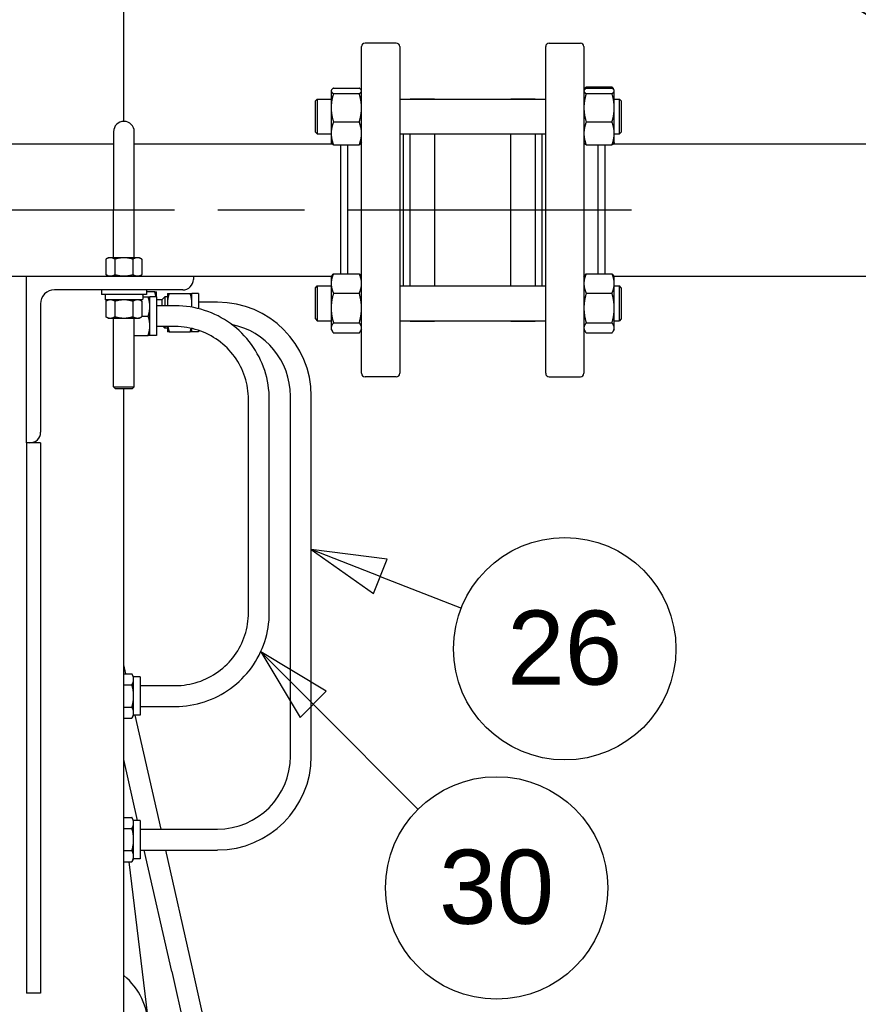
# Paper-space layout 'SHEET_3' of a CAD drawing. Header units: inches. Extents: x 3 to 360, y 8 to 227.
# Tile 93 of 117: x 190 to 205, y 177 to 195. Entities that reach past the tile are written whole.
import ezdxf

# ---------------------------------------------------------------- set-up
doc = ezdxf.new("R2010")
doc.units = ezdxf.units.IN
doc.header["$LTSCALE"] = 10.666667
doc.header["$MEASUREMENT"] = 0
doc.linetypes.add('CHAIN', pattern=[0.7087, 0.4724, -0.0591, 0.1181, -0.0591])
doc.layers.get('0').update_dxf_attribs({"lineweight": 25})
doc.layers.add('CENTER', color=7, linetype='CHAIN', lineweight=25)
doc.layers.add('DIMEN', color=7, linetype='Continuous', lineweight=25)
doc.styles.add('Current-ANSI', font='arial.ttf')

# ---------------------------------------------------------------- blocks, each defined once
blk = doc.blocks.new('Balloon163')
at = {"layer": 'DIMEN', "linetype": 'Continuous', "lineweight": 25}
for p, q in [((19.2199, 18.3299), (18.9543, 18.5955)), ((19.242, 18.3519), (19.1979, 18.3078)), ((19.3083, 18.2415), (19.242, 18.3519)), ((19.2199, 18.3299), (19.3083, 18.2415)), ((19.1979, 18.3078), (19.3083, 18.2415))]:
    blk.add_line(p, q, dxfattribs=at)
at = {"layer": 'DIMEN', "linetype": 'Continuous', "lineweight": 25, "flags": 128}
blk.add_lwpolyline([(19.1979, 18.3078), (19.3083, 18.2415), (19.242, 18.3519), (19.1979, 18.3078)], dxfattribs=at)
at = {"layer": 'DIMEN'}
blk.add_circle((18.8222, 18.7276), 0.1875, dxfattribs=at)
blk.add_solid([(19.1979, 18.3078), (19.3083, 18.2415), (19.242, 18.3519), (19.1979, 18.3078)], dxfattribs=at)
at = {"layer": 'DIMEN', "insert": (18.8222, 18.7287), "char_height": 0.125, "attachment_point": 5, "style": 'Current-ANSI'}
blk.add_mtext('38', dxfattribs=at)
blk = doc.blocks.new('Balloon164')
at = {"layer": 'DIMEN', "linetype": 'Continuous', "lineweight": 25}
for p, q in [((18.4453, 17.3194), (18.3289, 17.365)), ((18.4567, 17.3485), (18.3289, 17.365)), ((18.3289, 17.365), (18.4339, 17.2903)), ((18.4339, 17.2903), (18.4567, 17.3485)), ((18.4453, 17.3194), (18.5822, 17.2657))]:
    blk.add_line(p, q, dxfattribs=at)
at = {"layer": 'DIMEN', "linetype": 'Continuous', "lineweight": 25, "flags": 128}
blk.add_lwpolyline([(18.4567, 17.3485), (18.3289, 17.365), (18.4339, 17.2903), (18.4567, 17.3485)], dxfattribs=at)
at = {"layer": 'DIMEN'}
blk.add_circle((18.7564, 17.1974), 0.1875, dxfattribs=at)
blk.add_solid([(18.4567, 17.3485), (18.3289, 17.365), (18.4339, 17.2903), (18.4567, 17.3485)], dxfattribs=at)
at = {"layer": 'DIMEN', "insert": (18.7564, 17.1985), "char_height": 0.125, "attachment_point": 5, "style": 'Current-ANSI'}
blk.add_mtext('26', dxfattribs=at)
blk = doc.blocks.new('Balloon165')
at = {"layer": 'DIMEN', "linetype": 'Continuous', "lineweight": 25}
for p, q in [((18.332, 17.1038), (18.2436, 17.1922)), ((18.354, 17.1259), (18.2436, 17.1922)), ((18.2436, 17.1922), (18.3099, 17.0817)), ((18.3099, 17.0817), (18.354, 17.1259)), ((18.332, 17.1038), (18.5094, 16.9263))]:
    blk.add_line(p, q, dxfattribs=at)
at = {"layer": 'DIMEN', "linetype": 'Continuous', "lineweight": 25, "flags": 128}
blk.add_lwpolyline([(18.354, 17.1259), (18.2436, 17.1922), (18.3099, 17.0817), (18.354, 17.1259)], dxfattribs=at)
at = {"layer": 'DIMEN'}
blk.add_circle((18.6415, 16.7942), 0.1875, dxfattribs=at)
blk.add_solid([(18.354, 17.1259), (18.2436, 17.1922), (18.3099, 17.0817), (18.354, 17.1259)], dxfattribs=at)
at = {"layer": 'DIMEN', "insert": (18.6415, 16.7953), "char_height": 0.125, "attachment_point": 5, "style": 'Current-ANSI'}
blk.add_mtext('30', dxfattribs=at)

psp = doc.layouts.new('SHEET_3')

# ---------------------------------------------------------------- linework, layer by layer
for p, q in [((192.138, 192.923), (192.138, 196.14)), ((196.413, 188.392), (196.413, 194.267)), ((197.038, 194.33), (196.475, 194.33)), ((197.1, 194.267), (197.1, 188.392)), ((199.725, 188.392), (199.725, 194.267)), ((199.788, 194.33), (200.35, 194.33)), ((200.413, 194.267), (200.413, 188.392)), ((200.454, 193.541), (200.918, 193.541)), ((195.866, 193.478), (195.87, 193.486)), ((195.866, 193.478), (195.866, 193.47)), ((195.866, 193.47), (195.866, 193.167)), ((195.908, 193.519), (196.371, 193.519)), ((195.908, 193.421), (196.371, 193.421)), ((196.413, 193.478), (196.408, 193.486)), ((200.413, 193.478), (200.417, 193.486)), ((200.417, 193.486), (200.429, 193.507)), ((200.454, 193.519), (200.918, 193.519)), ((200.454, 193.421), (200.918, 193.421)), ((200.955, 193.486), (200.943, 193.507)), ((200.959, 193.478), (200.955, 193.486)), ((200.959, 193.47), (200.959, 193.478)), ((200.959, 193.167), (200.959, 193.47)), ((195.584, 193.29), (195.616, 193.322)), ((195.584, 192.728), (195.584, 193.29)), ((195.616, 193.322), (195.616, 192.697)), ((195.616, 193.322), (195.866, 193.322)), ((197.1, 193.322), (199.725, 193.322)), ((197.288, 193.322), (197.288, 193.33)), ((197.288, 193.33), (197.725, 193.33)), ((197.725, 193.33), (197.725, 193.322)), ((199.1, 193.322), (199.1, 193.33)), ((199.1, 193.33), (199.538, 193.33)), ((199.538, 193.33), (199.538, 193.322)), ((200.959, 193.322), (201.053, 193.322)), ((201.053, 192.697), (201.053, 193.322)), ((201.084, 193.29), (201.053, 193.322)), ((201.084, 193.29), (201.084, 192.728)), ((195.866, 193.167), (195.866, 192.705)), ((200.959, 192.705), (200.959, 193.167)), ((195.908, 192.912), (196.371, 192.912)), ((200.454, 192.912), (200.918, 192.912)), ((191.95, 192.736), (191.95, 191.33)), ((192.325, 191.33), (192.325, 192.736)), ((195.584, 192.728), (195.616, 192.697)), ((195.616, 192.697), (195.866, 192.697)), ((195.866, 192.705), (195.866, 192.54)), ((197.1, 192.697), (199.725, 192.697)), ((197.163, 192.697), (197.163, 189.963)), ((197.288, 189.963), (197.288, 192.697)), ((197.725, 192.697), (197.725, 189.963)), ((199.1, 189.963), (199.1, 192.697)), ((199.538, 192.697), (199.538, 189.963)), ((199.663, 189.963), (199.663, 192.697)), ((200.959, 192.54), (200.959, 192.705)), ((200.959, 192.697), (201.053, 192.697)), ((201.084, 192.728), (201.053, 192.697)), ((189.163, 192.517), (191.95, 192.517)), ((192.325, 192.517), (195.883, 192.517)), ((195.866, 192.54), (195.87, 192.532)), ((195.908, 192.499), (196.371, 192.499)), ((196.038, 191.33), (196.038, 192.499)), ((196.163, 190.183), (196.163, 192.499)), ((196.413, 192.54), (196.408, 192.532)), ((200.413, 192.54), (200.417, 192.532)), ((200.454, 192.499), (200.918, 192.499)), ((200.663, 192.499), (200.663, 190.183)), ((200.788, 192.499), (200.788, 191.33)), ((200.942, 192.517), (205.519, 192.517)), ((200.955, 192.532), (200.946, 192.517)), ((200.959, 192.54), (200.955, 192.532)), ((191.95, 190.47), (191.95, 191.33)), ((192.325, 190.47), (192.325, 191.33)), ((196.038, 190.183), (196.038, 191.33)), ((200.788, 191.33), (200.788, 190.183)), ((191.856, 190.47), (191.813, 190.445)), ((191.813, 190.445), (191.813, 190.167)), ((191.894, 190.47), (191.856, 190.47)), ((192.138, 190.47), (191.894, 190.47)), ((191.975, 190.445), (191.975, 190.167)), ((192.381, 190.47), (192.138, 190.47)), ((192.3, 190.445), (192.3, 190.167)), ((192.419, 190.47), (192.381, 190.47)), ((192.419, 190.47), (192.462, 190.445)), ((192.462, 190.445), (192.462, 190.167)), ((191.856, 190.142), (191.813, 190.167)), ((192.419, 190.142), (192.462, 190.167)), ((195.908, 190.183), (196.371, 190.183)), ((200.454, 190.183), (200.918, 190.183)), ((189.163, 190.142), (190.388, 190.142)), ((190.388, 187.142), (190.388, 190.142)), ((190.388, 190.142), (193.388, 190.142)), ((193.388, 190.142), (195.879, 190.142)), ((193.388, 190.142), (193.388, 190.082)), ((195.866, 190.119), (195.882, 190.148)), ((195.866, 190.119), (195.866, 190.007)), ((195.866, 190.007), (195.866, 189.566)), ((196.413, 190.119), (196.396, 190.148)), ((200.413, 190.119), (200.429, 190.148)), ((200.959, 190.119), (200.943, 190.148)), ((200.946, 190.142), (217.379, 190.142)), ((200.959, 190.007), (200.959, 190.119)), ((200.959, 189.566), (200.959, 190.007)), ((193.198, 189.892), (190.888, 189.892)), ((191.732, 189.892), (191.732, 189.807)), ((192.544, 189.807), (191.732, 189.807)), ((192.544, 189.892), (192.544, 189.807)), ((192.694, 189.858), (192.544, 189.858)), ((192.721, 189.765), (192.721, 189.858)), ((192.921, 189.828), (192.921, 189.656)), ((192.952, 189.828), (193.33, 189.828)), ((193.361, 189.656), (193.361, 189.828)), ((193.481, 189.828), (193.361, 189.828)), ((193.481, 189.828), (193.481, 189.555)), ((195.584, 189.932), (195.616, 189.963)), ((195.584, 189.369), (195.584, 189.932)), ((195.616, 189.963), (195.616, 189.338)), ((195.616, 189.963), (195.866, 189.963)), ((195.908, 189.832), (196.371, 189.832)), ((197.1, 189.963), (199.725, 189.963)), ((200.454, 189.832), (200.918, 189.832)), ((200.959, 189.963), (201.053, 189.963)), ((201.053, 189.338), (201.053, 189.963)), ((201.084, 189.932), (201.053, 189.963)), ((201.084, 189.932), (201.084, 189.369)), ((190.638, 189.642), (190.638, 187.332)), ((191.799, 189.795), (191.799, 189.725)), ((192.466, 189.713), (191.811, 189.713)), ((191.856, 189.713), (191.813, 189.688)), ((191.813, 189.688), (191.813, 189.41)), ((191.975, 189.688), (191.975, 189.41)), ((192.3, 189.688), (192.3, 189.41)), ((192.419, 189.713), (192.462, 189.688)), ((192.462, 189.688), (192.462, 189.41)), ((192.478, 189.795), (192.478, 189.725)), ((192.478, 189.765), (192.574, 189.765)), ((192.605, 189.592), (192.605, 189.765)), ((192.725, 189.765), (192.605, 189.765)), ((192.725, 189.765), (192.725, 189.075)), ((192.821, 189.715), (192.725, 189.715)), ((192.821, 189.715), (192.871, 189.765)), ((192.821, 189.715), (192.821, 189.607)), ((192.871, 189.765), (192.871, 189.607)), ((192.921, 189.765), (192.871, 189.765)), ((192.921, 189.656), (192.921, 189.607)), ((193.361, 189.581), (193.361, 189.656)), ((193.821, 189.671), (193.481, 189.671)), ((192.605, 189.247), (192.605, 189.592)), ((193.065, 189.607), (192.725, 189.607)), ((195.866, 189.566), (195.866, 189.209)), ((200.959, 189.209), (200.959, 189.566)), ((191.856, 189.385), (191.813, 189.41)), ((191.856, 189.385), (191.894, 189.385)), ((191.894, 189.385), (192.138, 189.385)), ((191.95, 188.148), (191.95, 189.385)), ((192.138, 189.385), (192.381, 189.385)), ((192.325, 188.148), (192.325, 189.385)), ((192.381, 189.385), (192.419, 189.385)), ((192.419, 189.385), (192.462, 189.41)), ((192.462, 189.42), (192.574, 189.42)), ((195.584, 189.369), (195.616, 189.338)), ((195.616, 189.338), (195.866, 189.338)), ((195.908, 189.3), (196.371, 189.3)), ((197.1, 189.338), (199.725, 189.338)), ((197.288, 189.33), (197.288, 189.338)), ((197.288, 189.33), (197.725, 189.33)), ((197.725, 189.338), (197.725, 189.33)), ((199.1, 189.33), (199.1, 189.338)), ((199.1, 189.33), (199.538, 189.33)), ((199.538, 189.338), (199.538, 189.33)), ((200.454, 189.3), (200.918, 189.3)), ((200.959, 189.338), (201.053, 189.338)), ((201.084, 189.369), (201.053, 189.338)), ((192.605, 189.075), (192.605, 189.247)), ((193.065, 189.232), (192.725, 189.232)), ((192.841, 189.232), (192.871, 189.202)), ((192.871, 189.232), (192.871, 189.202)), ((192.921, 189.202), (192.871, 189.202)), ((192.921, 189.232), (192.921, 189.138)), ((192.952, 189.138), (193.33, 189.138)), ((193.361, 189.138), (193.361, 189.198)), ((193.481, 189.138), (193.361, 189.138)), ((193.481, 189.164), (193.481, 189.138)), ((195.866, 189.209), (195.866, 189.182)), ((195.866, 189.182), (195.882, 189.153)), ((195.908, 189.118), (196.371, 189.118)), ((196.413, 189.182), (196.396, 189.153)), ((200.413, 189.182), (200.429, 189.153)), ((200.454, 189.118), (200.918, 189.118)), ((200.959, 189.182), (200.943, 189.153)), ((200.959, 189.182), (200.959, 189.209)), ((192.325, 189.075), (192.574, 189.075)), ((192.725, 189.075), (192.605, 189.075)), ((197.038, 188.33), (196.475, 188.33)), ((199.788, 188.33), (200.35, 188.33)), ((191.95, 188.148), (192.325, 188.148)), ((191.988, 188.111), (191.95, 188.148)), ((192.288, 188.111), (191.988, 188.111)), ((192.138, 171.835), (192.138, 188.111)), ((192.288, 188.111), (192.325, 188.148)), ((194.378, 184.088), (194.378, 187.922)), ((194.753, 184.088), (194.753, 187.922)), ((195.134, 181.508), (195.134, 187.983)), ((195.509, 181.508), (195.509, 187.983)), ((190.448, 187.142), (190.388, 187.142)), ((190.388, 187.142), (190.388, 177.243)), ((190.638, 187.142), (190.448, 187.142)), ((190.638, 187.142), (190.638, 177.243)), ((192.174, 182.988), (192.138, 183.147)), ((192.138, 182.988), (192.282, 182.988)), ((192.313, 182.935), (192.282, 182.988)), ((192.313, 182.888), (192.313, 182.935)), ((192.433, 182.935), (192.313, 182.935)), ((192.433, 182.935), (192.433, 182.245)), ((192.138, 182.789), (192.282, 182.789)), ((192.313, 182.59), (192.313, 182.888)), ((192.433, 182.777), (193.065, 182.777)), ((192.313, 182.291), (192.313, 182.59)), ((192.138, 182.39), (192.282, 182.39)), ((192.433, 182.402), (193.065, 182.402)), ((192.313, 182.245), (192.282, 182.191)), ((192.313, 182.245), (192.313, 182.291)), ((192.433, 182.245), (192.313, 182.245)), ((192.805, 180.195), (192.342, 182.245)), ((192.138, 182.191), (192.282, 182.191)), ((192.385, 180.353), (192.138, 181.447)), ((192.138, 180.406), (192.282, 180.406)), ((192.313, 180.353), (192.282, 180.406)), ((192.313, 180.306), (192.313, 180.353)), ((192.433, 180.353), (192.313, 180.353)), ((192.313, 180.008), (192.313, 180.306)), ((192.433, 180.353), (192.433, 179.663)), ((192.138, 180.207), (192.282, 180.207)), ((192.433, 180.195), (193.821, 180.195)), ((192.313, 179.709), (192.313, 180.008)), ((192.138, 179.809), (192.282, 179.809)), ((192.433, 179.82), (193.821, 179.82)), ((192.999, 177.638), (192.505, 179.82)), ((193.365, 177.72), (192.89, 179.82)), ((192.138, 179.609), (192.282, 179.609)), ((192.229, 179.609), (192.75, 175.308)), ((192.313, 179.663), (192.282, 179.609)), ((192.313, 179.663), (192.313, 179.709)), ((192.433, 179.663), (192.313, 179.663)), ((192.999, 177.638), (193.325, 176.195)), ((193.695, 176.257), (193.365, 177.72)), ((190.638, 177.243), (190.388, 177.243))]:
    psp.add_line(p, q)
for centre, radius, start, end in [((196.475, 194.267), 0.0625, 90, 180), ((197.038, 194.267), 0.0625, 0, 90), ((199.788, 194.267), 0.0625, 90, 180), ((200.35, 194.267), 0.0625, 0, 90), ((192.138, 192.736), 0.187, 0, 180), ((193.198, 190.082), 0.19, 270, 0), ((190.888, 189.642), 0.25, 90, 180), ((192.466, 189.795), 0.0118, 0, 90), ((192.466, 189.725), 0.0118, 270, 0), ((193.821, 187.983), 1.688, 0, 90), ((193.821, 187.983), 1.312, 0, 78.7906), ((196.475, 188.392), 0.0625, 180, 270), ((197.038, 188.392), 0.0625, 270, 0), ((199.788, 188.392), 0.0625, 180, 270), ((200.35, 188.392), 0.0625, 270, 0), ((190.448, 187.332), 0.19, 270, 0), ((193.821, 181.508), 1.687, 270, 0), ((193.821, 181.508), 1.312, 270, 0), ((191.388, 176.64), 1.187, 0, 50.8333)]:
    psp.add_arc(centre, radius, start, end)
for points, weights in [([(200.429, 193.507), (200.439, 193.523), (200.454, 193.541)], [1.08626917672, 1.10308007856, 1.10906450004]), ([(200.454, 193.541), (200.447, 193.525), (200.441, 193.51)], [1.10906450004, 1.10630752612, 1.10125277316]), ([(200.918, 193.541), (200.933, 193.523), (200.943, 193.507)], [1.10906450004, 1.10308007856, 1.08626917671]), ([(200.931, 193.51), (200.925, 193.525), (200.918, 193.541)], [1.10125277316, 1.10630752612, 1.10906450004]), ([(195.908, 193.519), (195.866, 193.493), (195.866, 193.47)], [1.10906450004, 1.0930923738, 1]), ([(195.866, 193.47), (195.866, 193.448), (195.908, 193.421)], [1, 1.0930923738, 1.10906450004]), ([(195.908, 193.421), (195.866, 193.285), (195.866, 193.167)], [1.10906450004, 1.0930923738, 1]), ([(196.413, 193.47), (196.413, 193.493), (196.371, 193.519)], [1, 1.0930923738, 1.10906450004]), ([(196.371, 193.421), (196.413, 193.448), (196.413, 193.47)], [1.10906450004, 1.0930923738, 1]), ([(196.413, 193.167), (196.413, 193.285), (196.371, 193.421)], [1, 1.0930923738, 1.10906450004]), ([(200.454, 193.519), (200.413, 193.493), (200.413, 193.47)], [1.10906450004, 1.0930923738, 1]), ([(200.413, 193.47), (200.413, 193.448), (200.454, 193.421)], [1, 1.0930923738, 1.10906450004]), ([(200.454, 193.421), (200.413, 193.285), (200.413, 193.167)], [1.10906450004, 1.0930923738, 1]), ([(200.959, 193.47), (200.959, 193.493), (200.918, 193.519)], [1, 1.0930923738, 1.10906450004]), ([(200.918, 193.421), (200.959, 193.448), (200.959, 193.47)], [1.10906450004, 1.0930923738, 1]), ([(200.959, 193.167), (200.959, 193.285), (200.918, 193.421)], [1, 1.0930923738, 1.10906450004]), ([(195.866, 193.167), (195.866, 193.048), (195.908, 192.912)], [1, 1.0930923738, 1.10906450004]), ([(196.371, 192.912), (196.413, 193.048), (196.413, 193.167)], [1.10906450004, 1.0930923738, 1]), ([(200.413, 193.167), (200.413, 193.048), (200.454, 192.912)], [1, 1.0930923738, 1.10906450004]), ([(200.918, 192.912), (200.959, 193.048), (200.959, 193.167)], [1.10906450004, 1.0930923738, 1]), ([(195.908, 192.912), (195.866, 192.801), (195.866, 192.705)], [1.10906450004, 1.0930923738, 1]), ([(196.413, 192.705), (196.413, 192.801), (196.371, 192.912)], [1, 1.0930923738, 1.10906450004]), ([(200.454, 192.912), (200.413, 192.801), (200.413, 192.705)], [1.10906450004, 1.0930923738, 1]), ([(200.959, 192.705), (200.959, 192.801), (200.918, 192.912)], [1, 1.0930923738, 1.10906450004]), ([(195.866, 192.705), (195.866, 192.61), (195.908, 192.499)], [1, 1.0930923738, 1.10906450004]), ([(196.371, 192.499), (196.413, 192.61), (196.413, 192.705)], [1.10906450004, 1.0930923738, 1]), ([(200.413, 192.705), (200.413, 192.61), (200.454, 192.499)], [1, 1.0930923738, 1.10906450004]), ([(200.918, 192.499), (200.959, 192.61), (200.959, 192.705)], [1.10906450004, 1.0930923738, 1]), ([(195.908, 192.499), (195.879, 192.517), (195.87, 192.532)], [1.10906450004, 1.09818338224, 1.05150993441]), ([(196.408, 192.532), (196.399, 192.517), (196.371, 192.499)], [1.05150993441, 1.09818338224, 1.10906450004]), ([(200.454, 192.499), (200.426, 192.517), (200.417, 192.532)], [1.10906450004, 1.09818338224, 1.05150993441]), ([(200.955, 192.532), (200.946, 192.517), (200.918, 192.499)], [1.05150993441, 1.09818338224, 1.10906450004]), ([(200.946, 192.517), (200.948, 192.521), (200.95, 192.525)], [1.08013727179, 1.07557666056, 1.07037081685]), ([(191.894, 190.47), (191.856, 190.47), (191.813, 190.445)], [1, 1.0930923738, 1.10906450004]), ([(191.975, 190.445), (191.932, 190.47), (191.894, 190.47)], [1.10906450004, 1.0930923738, 1]), ([(192.138, 190.47), (192.062, 190.47), (191.975, 190.445)], [1, 1.0930923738, 1.10906450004]), ([(192.3, 190.445), (192.213, 190.47), (192.138, 190.47)], [1.10906450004, 1.0930923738, 1]), ([(192.381, 190.47), (192.343, 190.47), (192.3, 190.445)], [1, 1.0930923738, 1.10906450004]), ([(192.462, 190.445), (192.419, 190.47), (192.381, 190.47)], [1.10906450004, 1.0930923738, 1]), ([(191.813, 190.167), (191.856, 190.142), (191.894, 190.142)], [1.10906450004, 1.0930923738, 1]), ([(191.894, 190.142), (191.932, 190.142), (191.975, 190.167)], [1, 1.0930923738, 1.10906450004]), ([(191.975, 190.167), (192.062, 190.142), (192.138, 190.142)], [1.10906450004, 1.0930923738, 1]), ([(192.138, 190.142), (192.213, 190.142), (192.3, 190.167)], [1, 1.0930923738, 1.10906450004]), ([(192.3, 190.167), (192.343, 190.142), (192.381, 190.142)], [1.10906450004, 1.0930923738, 1]), ([(192.381, 190.142), (192.419, 190.142), (192.462, 190.167)], [1, 1.0930923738, 1.10906450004]), ([(195.908, 190.183), (195.866, 190.089), (195.866, 190.007)], [1.10906450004, 1.0930923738, 1]), ([(195.882, 190.148), (195.892, 190.165), (195.908, 190.183)], [1.08626917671, 1.10308007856, 1.10906450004]), ([(196.371, 190.183), (196.386, 190.165), (196.396, 190.148)], [1.10906450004, 1.10308007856, 1.08626917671]), ([(196.413, 190.007), (196.413, 190.089), (196.371, 190.183)], [1, 1.0930923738, 1.10906450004]), ([(200.454, 190.183), (200.413, 190.089), (200.413, 190.007)], [1.10906450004, 1.0930923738, 1]), ([(200.429, 190.148), (200.439, 190.165), (200.454, 190.183)], [1.08626917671, 1.10308007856, 1.10906450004]), ([(200.918, 190.183), (200.933, 190.165), (200.943, 190.148)], [1.10906450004, 1.10308007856, 1.08626917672]), ([(200.959, 190.007), (200.959, 190.089), (200.918, 190.183)], [1, 1.0930923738, 1.10906450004]), ([(195.866, 190.007), (195.866, 189.926), (195.908, 189.832)], [1, 1.0930923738, 1.10906450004]), ([(196.371, 189.832), (196.413, 189.926), (196.413, 190.007)], [1.10906450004, 1.0930923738, 1]), ([(200.413, 190.007), (200.413, 189.926), (200.454, 189.832)], [1, 1.0930923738, 1.10906450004]), ([(200.918, 189.832), (200.959, 189.926), (200.959, 190.007)], [1.10906450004, 1.0930923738, 1]), ([(192.714, 189.765), (192.708, 189.809), (192.694, 189.858)], [1.01895114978, 1.0182712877, 1]), ([(192.694, 189.858), (192.721, 189.858), (192.721, 189.858)], [1, 1.0379548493, 1]), ([(192.952, 189.828), (192.921, 189.736), (192.921, 189.656)], [1, 1.0379548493, 1]), ([(192.921, 189.828), (192.921, 189.828), (192.952, 189.828)], [1, 1.0379548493, 1]), ([(193.361, 189.656), (193.361, 189.736), (193.33, 189.828)], [1, 1.0379548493, 1]), ([(193.33, 189.828), (193.361, 189.828), (193.361, 189.828)], [1, 1.0379548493, 1]), ([(195.908, 189.832), (195.866, 189.689), (195.866, 189.566)], [1.10906450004, 1.0930923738, 1]), ([(196.413, 189.566), (196.413, 189.689), (196.371, 189.832)], [1, 1.0930923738, 1.10906450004]), ([(200.454, 189.832), (200.413, 189.689), (200.413, 189.566)], [1.10906450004, 1.0930923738, 1]), ([(200.959, 189.566), (200.959, 189.689), (200.918, 189.832)], [1, 1.0930923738, 1.10906450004]), ([(191.894, 189.713), (191.856, 189.713), (191.813, 189.688)], [1, 1.0930923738, 1.10906450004]), ([(191.975, 189.688), (191.932, 189.713), (191.894, 189.713)], [1.10906450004, 1.0930923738, 1]), ([(192.138, 189.713), (192.062, 189.713), (191.975, 189.688)], [1, 1.0930923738, 1.10906450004]), ([(192.3, 189.688), (192.213, 189.713), (192.138, 189.713)], [1.10906450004, 1.0930923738, 1]), ([(192.381, 189.713), (192.343, 189.713), (192.3, 189.688)], [1, 1.0930923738, 1.10906450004]), ([(192.462, 189.688), (192.419, 189.713), (192.381, 189.713)], [1.10906450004, 1.0930923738, 1]), ([(192.574, 189.765), (192.605, 189.765), (192.605, 189.765)], [1, 1.0379548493, 1]), ([(192.605, 189.592), (192.605, 189.672), (192.574, 189.765)], [1, 1.0379548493, 1]), ([(192.921, 189.656), (192.921, 189.632), (192.924, 189.607)], [1, 1.01118405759, 1.01577696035]), ([(193.355, 189.582), (193.361, 189.619), (193.361, 189.656)], [1.01875024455, 1.01690105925, 1]), ([(192.574, 189.42), (192.605, 189.512), (192.605, 189.592)], [1, 1.0379548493, 1]), ([(195.866, 189.566), (195.866, 189.442), (195.908, 189.3)], [1, 1.0930923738, 1.10906450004]), ([(196.371, 189.3), (196.413, 189.442), (196.413, 189.566)], [1.10906450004, 1.0930923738, 1]), ([(200.413, 189.566), (200.413, 189.442), (200.454, 189.3)], [1, 1.0930923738, 1.10906450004]), ([(200.918, 189.3), (200.959, 189.442), (200.959, 189.566)], [1.10906450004, 1.0930923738, 1]), ([(191.813, 189.41), (191.856, 189.385), (191.894, 189.385)], [1.10906450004, 1.0930923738, 1]), ([(191.894, 189.385), (191.932, 189.385), (191.975, 189.41)], [1, 1.0930923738, 1.10906450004]), ([(191.975, 189.41), (192.062, 189.385), (192.138, 189.385)], [1.10906450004, 1.0930923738, 1]), ([(192.138, 189.385), (192.213, 189.385), (192.3, 189.41)], [1, 1.0930923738, 1.10906450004]), ([(192.3, 189.41), (192.343, 189.385), (192.381, 189.385)], [1.10906450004, 1.0930923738, 1]), ([(192.381, 189.385), (192.419, 189.385), (192.462, 189.41)], [1, 1.0930923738, 1.10906450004]), ([(192.605, 189.247), (192.605, 189.327), (192.574, 189.42)], [1, 1.0379548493, 1]), ([(195.908, 189.3), (195.866, 189.251), (195.866, 189.209)], [1.10906450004, 1.0930923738, 1]), ([(196.413, 189.209), (196.413, 189.251), (196.371, 189.3)], [1, 1.0930923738, 1.10906450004]), ([(200.454, 189.3), (200.413, 189.251), (200.413, 189.209)], [1.10906450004, 1.0930923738, 1]), ([(200.959, 189.209), (200.959, 189.251), (200.918, 189.3)], [1, 1.0930923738, 1.10906450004]), ([(192.574, 189.075), (192.605, 189.167), (192.605, 189.247)], [1, 1.0379548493, 1]), ([(192.952, 189.138), (192.921, 189.138), (192.921, 189.138)], [1, 1.0379548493, 1]), ([(192.928, 189.232), (192.936, 189.188), (192.952, 189.138)], [1.01892720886, 1.01995362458, 1]), ([(193.33, 189.138), (193.341, 189.171), (193.348, 189.201)], [1, 1.0131043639, 1.01715985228]), ([(193.361, 189.138), (193.361, 189.138), (193.33, 189.138)], [1, 1.0379548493, 1]), ([(195.866, 189.209), (195.866, 189.167), (195.908, 189.118)], [1, 1.0930923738, 1.10906450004]), ([(196.371, 189.118), (196.413, 189.167), (196.413, 189.209)], [1.10906450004, 1.0930923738, 1]), ([(200.413, 189.209), (200.413, 189.167), (200.454, 189.118)], [1, 1.0930923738, 1.10906450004]), ([(200.918, 189.118), (200.959, 189.167), (200.959, 189.209)], [1.10906450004, 1.0930923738, 1]), ([(192.605, 189.075), (192.605, 189.075), (192.574, 189.075)], [1, 1.0379548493, 1]), ([(192.313, 182.888), (192.313, 182.935), (192.282, 182.988)], [1, 1.0379548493, 1]), ([(192.282, 182.789), (192.313, 182.842), (192.313, 182.888)], [1, 1.0379548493, 1]), ([(192.313, 182.59), (192.313, 182.682), (192.282, 182.789)], [1, 1.0379548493, 1]), ([(192.282, 182.39), (192.313, 182.497), (192.313, 182.59)], [1, 1.0379548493, 1]), ([(192.313, 182.291), (192.313, 182.337), (192.282, 182.39)], [1, 1.0379548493, 1]), ([(192.282, 182.191), (192.313, 182.245), (192.313, 182.291)], [1, 1.0379548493, 1]), ([(192.313, 180.306), (192.313, 180.353), (192.282, 180.406)], [1, 1.0379548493, 1]), ([(192.282, 180.207), (192.313, 180.26), (192.313, 180.306)], [1, 1.0379548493, 1]), ([(192.313, 180.008), (192.313, 180.1), (192.282, 180.207)], [1, 1.0379548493, 1]), ([(192.282, 179.809), (192.313, 179.915), (192.313, 180.008)], [1, 1.0379548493, 1]), ([(192.313, 179.709), (192.313, 179.755), (192.282, 179.809)], [1, 1.0379548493, 1]), ([(192.282, 179.609), (192.313, 179.663), (192.313, 179.709)], [1, 1.0379548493, 1])]:
    psp.add_rational_spline(points, weights, degree=2)
for points, knots in [([(191.811, 189.807), (191.81, 189.807), (191.808, 189.807), (191.805, 189.806), (191.804, 189.805), (191.802, 189.803), (191.801, 189.801), (191.8, 189.799), (191.799, 189.797), (191.799, 189.795)], [0.13298822, 0.13298822, 0.13298822, 0.13298822, 0.14412181, 0.14412181, 0.15522112, 0.15522112, 0.166282, 0.166282, 0.17731235, 0.17731235, 0.17731235, 0.17731235]), ([(191.799, 189.725), (191.799, 189.723), (191.8, 189.722), (191.801, 189.719), (191.802, 189.718), (191.804, 189.716), (191.805, 189.715), (191.808, 189.713), (191.81, 189.713), (191.811, 189.713)], [0.17731235, 0.17731235, 0.17731235, 0.17731235, 0.1883427, 0.1883427, 0.19940358, 0.19940358, 0.21050289, 0.21050289, 0.22163648, 0.22163648, 0.22163648, 0.22163648]), ([(194.753, 187.922), (194.753, 188.098), (194.725, 188.275), (194.615, 188.61), (194.534, 188.77), (194.326, 189.055), (194.2, 189.182), (193.914, 189.389), (193.754, 189.47), (193.418, 189.579), (193.242, 189.607), (193.065, 189.607)], [3.141593, 3.141593, 3.141593, 3.141593, 3.455752, 3.455752, 3.769911, 3.769911, 4.08407, 4.08407, 4.39823, 4.39823, 4.712389, 4.712389, 4.712389, 4.712389]), ([(194.378, 187.922), (194.378, 188.059), (194.356, 188.196), (194.271, 188.457), (194.208, 188.581), (194.046, 188.803), (193.948, 188.901), (193.725, 189.062), (193.601, 189.126), (193.34, 189.21), (193.202, 189.232), (193.065, 189.232)], [3.141593, 3.141593, 3.141593, 3.141593, 3.455752, 3.455752, 3.769911, 3.769911, 4.08407, 4.08407, 4.39823, 4.39823, 4.712389, 4.712389, 4.712389, 4.712389]), ([(193.065, 182.402), (193.242, 182.402), (193.418, 182.43), (193.754, 182.539), (193.914, 182.62), (194.2, 182.828), (194.326, 182.954), (194.534, 183.24), (194.615, 183.399), (194.725, 183.735), (194.753, 183.911), (194.753, 184.088)], [1.570796, 1.570796, 1.570796, 1.570796, 1.884956, 1.884956, 2.199115, 2.199115, 2.513274, 2.513274, 2.827433, 2.827433, 3.141593, 3.141593, 3.141593, 3.141593]), ([(193.065, 182.777), (193.202, 182.777), (193.34, 182.799), (193.601, 182.884), (193.725, 182.947), (193.948, 183.108), (194.046, 183.206), (194.208, 183.428), (194.271, 183.552), (194.356, 183.813), (194.378, 183.95), (194.378, 184.088)], [1.570796, 1.570796, 1.570796, 1.570796, 1.884956, 1.884956, 2.199115, 2.199115, 2.513274, 2.513274, 2.827433, 2.827433, 3.141593, 3.141593, 3.141593, 3.141593])]:
    psp.add_open_spline(points, degree=3, knots=knots)
at = {"layer": 'CENTER', "linetype": 'CHAIN', "ltscale": 1.234655}
psp.add_line((186.829, 191.33), (201.269, 191.33), dxfattribs=at)

# ---------------------------------------------------------------- block references
at = {"layer": 'DIMEN', "xscale": 10.66666666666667, "yscale": 10.66666666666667, "zscale": 10.66666666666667}
for name in ['Balloon163', 'Balloon164', 'Balloon165']:
    psp.add_blockref(name, (0, 0), dxfattribs=at)

doc.saveas('drawing.dxf')
